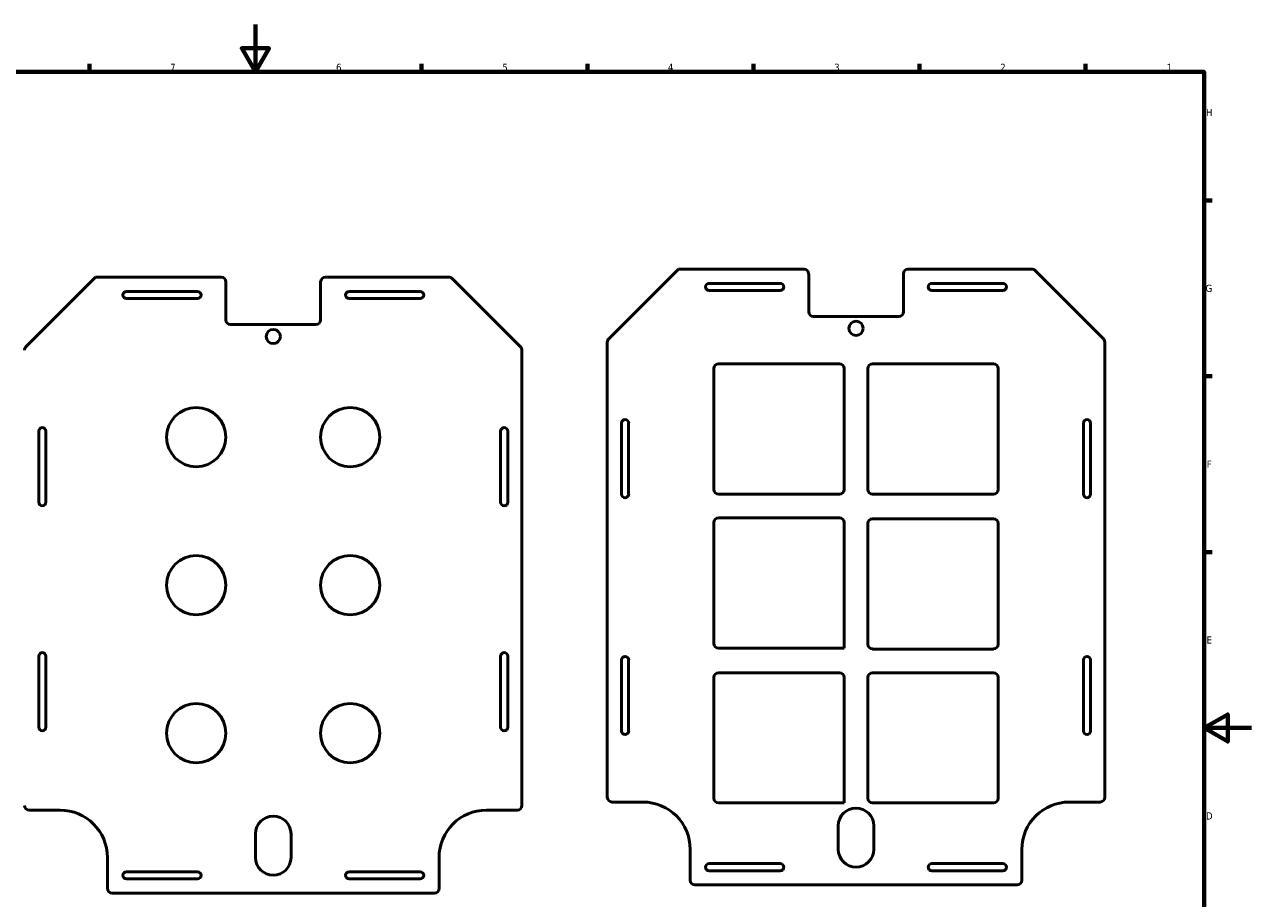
# Model space of a CAD drawing. Header units: inches. Extents: x 0 to 33.1, y 0 to 23.4.
# Tile 3 of 3: x 12.7 to 33.1, y 8.9 to 23.4. Entities that reach past the tile are written whole.
import ezdxf

# ---------------------------------------------------------------- set-up
doc = ezdxf.new("R2010")
doc.units = ezdxf.units.IN
doc.header["$MEASUREMENT"] = 0
doc.layers.add('Border (ANSI)', color=7, linetype='Continuous', lineweight=70)
doc.layers.add('Visible (ANSI)', color=7, linetype='Continuous', lineweight=50)
doc.styles.add('Note Text (ANSI)', font='tahoma.ttf')

# ---------------------------------------------------------------- blocks, each defined once
blk = doc.blocks.new('Borders Default Border')
at = {"layer": 'Border (ANSI)'}
for p, q in [((13.796, 22.598), (13.796, 22.734)), ((19.314, 22.598), (19.314, 22.734)), ((22.073, 22.598), (22.073, 22.734)), ((24.833, 22.598), (24.833, 22.734)), ((27.592, 22.598), (27.592, 22.734)), ((30.351, 22.598), (30.351, 22.734)), ((32.323, 20.463), (32.459, 20.463)), ((32.323, 17.539), (32.459, 17.539)), ((32.323, 14.616), (32.459, 14.616))]:
    blk.add_line(p, q, dxfattribs=at)
at = {"layer": 'Border (ANSI)', "flags": 128}
for points in [[(16.555, 23.386), (16.555, 22.598), (16.328, 22.992), (16.782, 22.992), (16.555, 22.598)], [(0.787, 0.787), (0.787, 22.598), (32.323, 22.598), (32.323, 0.787), (0.787, 0.787)], [(33.11, 11.693), (32.323, 11.693), (32.717, 11.92), (32.717, 11.466), (32.323, 11.693)]]:
    blk.add_lwpolyline(points, dxfattribs=at)
at = {"layer": 'Border (ANSI)', "char_height": 0.12, "attachment_point": 7, "style": 'Note Text (ANSI)'}
for s, insert in [('7', (15.138, 22.614)), ('6', (17.896, 22.612)), ('5', (20.659, 22.612)), ('4', (23.411, 22.614)), ('3', (26.175, 22.612)), ('2', (28.935, 22.614)), ('1', (31.704, 22.614)), ('H', (32.355, 21.864)), ('G', (32.349, 18.939)), ('F', (32.368, 16.018)), ('E', (32.364, 13.095)), ('D', (32.355, 10.171))]:
    blk.add_mtext(s, dxfattribs=dict(at, insert=insert))

msp = doc.modelspace()

# ---------------------------------------------------------------- linework, layer by layer
at = {"layer": 'Visible (ANSI)'}
for p, q in [((13.899, 19.185), (12.741, 18.027)), ((15.986, 19.185), (13.899, 19.185)), ((19.772, 19.185), (17.718, 19.185)), ((23.586, 19.32), (22.427, 18.162)), ((25.672, 19.32), (23.586, 19.32)), ((25.751, 18.612), (25.751, 19.242)), ((27.326, 19.242), (27.326, 18.612)), ((29.458, 19.32), (27.404, 19.32)), ((30.649, 18.162), (29.514, 19.297)), ((16.065, 18.477), (16.065, 19.107)), ((17.639, 19.107), (17.639, 18.477)), ((20.963, 18.027), (19.828, 19.162)), ((24.097, 19.084), (25.278, 19.084)), ((25.278, 18.966), (24.097, 18.966)), ((27.798, 19.084), (28.979, 19.084)), ((28.979, 18.966), (27.798, 18.966)), ((14.411, 18.949), (15.592, 18.949)), ((15.592, 18.831), (14.411, 18.831)), ((18.112, 18.949), (19.293, 18.949)), ((19.293, 18.831), (18.112, 18.831)), ((17.561, 18.398), (16.143, 18.398)), ((27.247, 18.533), (25.83, 18.533)), ((20.986, 10.406), (20.986, 17.972)), ((22.404, 18.107), (22.404, 10.541)), ((30.672, 10.541), (30.672, 18.107)), ((24.255, 17.746), (26.263, 17.746)), ((26.814, 17.746), (28.822, 17.746)), ((24.176, 15.659), (24.176, 17.667)), ((26.341, 17.667), (26.341, 15.659)), ((26.735, 15.659), (26.735, 17.667)), ((28.9, 17.667), (28.9, 15.659)), ((22.641, 15.58), (22.641, 16.761)), ((22.759, 16.761), (22.759, 15.58)), ((30.318, 15.58), (30.318, 16.761)), ((30.436, 16.761), (30.436, 15.58)), ((12.954, 15.445), (12.954, 16.626)), ((13.072, 16.626), (13.072, 15.445)), ((20.631, 15.445), (20.631, 16.626)), ((20.75, 16.626), (20.75, 15.445)), ((26.263, 15.58), (24.255, 15.58)), ((28.822, 15.58), (26.814, 15.58)), ((24.176, 13.1), (24.176, 15.108)), ((24.255, 15.186), (26.263, 15.186)), ((26.341, 15.108), (26.341, 13.021)), ((26.735, 13.085), (26.735, 15.092)), ((26.814, 15.171), (28.822, 15.171)), ((28.9, 15.092), (28.9, 13.085)), ((12.954, 11.705), (12.954, 12.886)), ((13.072, 12.886), (13.072, 11.705)), ((20.631, 11.705), (20.631, 12.886)), ((20.75, 12.886), (20.75, 11.705)), ((26.341, 13.021), (24.255, 13.021)), ((28.822, 13.006), (26.814, 13.006)), ((22.641, 11.643), (22.641, 12.824)), ((22.759, 12.824), (22.759, 11.643)), ((30.318, 11.643), (30.318, 12.824)), ((30.436, 12.824), (30.436, 11.643)), ((24.176, 10.526), (24.176, 12.533)), ((24.255, 12.612), (26.263, 12.612)), ((26.341, 12.533), (26.341, 10.447)), ((26.735, 10.526), (26.735, 12.533)), ((26.814, 12.612), (28.822, 12.612)), ((28.9, 12.533), (28.9, 10.526)), ((22.483, 10.462), (22.995, 10.462)), ((26.341, 10.447), (24.255, 10.447)), ((28.822, 10.447), (26.814, 10.447)), ((30.082, 10.462), (30.593, 10.462)), ((12.797, 10.327), (13.309, 10.327)), ((20.395, 10.327), (20.907, 10.327)), ((26.243, 9.675), (26.243, 10.068)), ((26.834, 10.068), (26.834, 9.675)), ((16.557, 9.54), (16.557, 9.933)), ((17.147, 9.933), (17.147, 9.54)), ((23.782, 9.675), (23.782, 9.163)), ((29.294, 9.163), (29.294, 9.675)), ((14.096, 9.54), (14.096, 9.028)), ((19.608, 9.028), (19.608, 9.54)), ((24.097, 9.438), (25.278, 9.438)), ((27.798, 9.438), (28.979, 9.438)), ((14.411, 9.304), (15.592, 9.304)), ((15.592, 9.185), (14.411, 9.185)), ((18.112, 9.304), (19.293, 9.304)), ((19.293, 9.185), (18.112, 9.185)), ((25.278, 9.32), (24.097, 9.32)), ((28.979, 9.32), (27.798, 9.32)), ((23.861, 9.084), (29.215, 9.084)), ((14.175, 8.949), (19.529, 8.949))]:
    msp.add_line(p, q, dxfattribs=at)
for centre, radius in [((26.538, 18.336), 0.118), ((16.852, 18.201), 0.118), ((15.572, 16.528), 0.492), ((18.131, 16.528), 0.492), ((15.572, 14.067), 0.492), ((18.131, 14.067), 0.492), ((15.572, 11.607), 0.492), ((18.131, 11.607), 0.492)]:
    msp.add_circle(centre, radius, dxfattribs=at)
for centre, radius, start, end in [((15.986, 19.107), 0.0787, 0, 90), ((17.718, 19.107), 0.0787, 90, 180), ((19.772, 19.107), 0.0787, 45, 90), ((25.672, 19.242), 0.0787, 0, 90), ((27.404, 19.242), 0.0787, 90, 180), ((29.458, 19.242), 0.0787, 45, 90), ((24.097, 19.025), 0.0591, 90, 270), ((25.278, 19.025), 0.0591, 270, 90), ((27.798, 19.025), 0.0591, 90, 270), ((28.979, 19.025), 0.0591, 270, 90), ((14.411, 18.89), 0.0591, 90, 270), ((15.592, 18.89), 0.0591, 270, 90), ((18.112, 18.89), 0.0591, 90, 270), ((19.293, 18.89), 0.0591, 270, 90), ((25.83, 18.612), 0.0787, 180, 270), ((27.247, 18.612), 0.0787, 270, 0), ((16.143, 18.477), 0.0787, 180, 270), ((17.561, 18.477), 0.0787, 270, 0), ((22.483, 18.107), 0.0787, 135, 180), ((30.593, 18.107), 0.0787, 0, 45), ((12.797, 17.972), 0.0787, 135, 180), ((20.907, 17.972), 0.0787, 0, 45), ((24.255, 17.667), 0.0787, 90, 180), ((26.263, 17.667), 0.0787, 0, 90), ((26.814, 17.667), 0.0787, 90, 180), ((28.822, 17.667), 0.0787, 0, 90), ((22.7, 16.761), 0.0591, 0, 180), ((30.377, 16.761), 0.0591, 0, 180), ((13.013, 16.626), 0.0591, 0, 180), ((20.69, 16.626), 0.0591, 0, 180), ((22.7, 15.58), 0.0591, 180, 0), ((24.255, 15.659), 0.0787, 180, 270), ((26.263, 15.659), 0.0787, 270, 0), ((26.814, 15.659), 0.0787, 180, 270), ((28.822, 15.659), 0.0787, 270, 0), ((30.377, 15.58), 0.0591, 180, 0), ((13.013, 15.445), 0.0591, 180, 0), ((20.69, 15.445), 0.0591, 180, 0), ((24.255, 15.108), 0.0787, 90, 180), ((26.263, 15.108), 0.0787, 0, 90), ((26.814, 15.092), 0.0787, 90, 180), ((28.822, 15.092), 0.0787, 0, 90), ((24.255, 13.1), 0.0787, 180, 270), ((26.814, 13.085), 0.0787, 180, 270), ((28.822, 13.085), 0.0787, 270, 0), ((13.013, 12.886), 0.0591, 0, 180), ((20.69, 12.886), 0.0591, 0, 180), ((22.7, 12.824), 0.0591, 0, 180), ((30.377, 12.824), 0.0591, 0, 180), ((24.255, 12.533), 0.0787, 90, 180), ((26.263, 12.533), 0.0787, 0, 90), ((26.814, 12.533), 0.0787, 90, 180), ((28.822, 12.533), 0.0787, 0, 90), ((13.013, 11.705), 0.0591, 180, 0), ((20.69, 11.705), 0.0591, 180, 0), ((22.7, 11.643), 0.0591, 180, 0), ((30.377, 11.643), 0.0591, 180, 0), ((12.797, 10.406), 0.0787, 180, 270), ((20.907, 10.406), 0.0787, 270, 0), ((22.483, 10.541), 0.0787, 180, 270), ((22.995, 9.675), 0.787, 0, 90), ((24.255, 10.526), 0.0787, 180, 270), ((26.814, 10.526), 0.0787, 180, 270), ((28.822, 10.526), 0.0787, 270, 0), ((30.082, 9.675), 0.787, 90, 180), ((30.593, 10.541), 0.0787, 270, 0), ((13.309, 9.54), 0.787, 0, 90), ((16.852, 9.933), 0.295, 0, 180), ((20.395, 9.54), 0.787, 90, 180), ((26.538, 10.068), 0.295, 0, 180), ((26.538, 9.675), 0.295, 180, 0), ((16.852, 9.54), 0.295, 180, 0), ((24.097, 9.379), 0.0591, 90, 270), ((25.278, 9.379), 0.0591, 270, 90), ((27.798, 9.379), 0.0591, 90, 270), ((28.979, 9.379), 0.0591, 270, 90), ((14.411, 9.244), 0.0591, 90, 270), ((15.592, 9.244), 0.0591, 270, 90), ((18.112, 9.244), 0.0591, 90, 270), ((19.293, 9.244), 0.0591, 270, 90), ((14.175, 9.028), 0.0787, 180, 270), ((19.529, 9.028), 0.0787, 270, 0), ((23.861, 9.163), 0.0787, 180, 270), ((29.215, 9.163), 0.0787, 270, 0)]:
    msp.add_arc(centre, radius, start, end, dxfattribs=at)

# ---------------------------------------------------------------- block references
msp.add_blockref('Borders Default Border', (0, 0))

doc.saveas('drawing.dxf')
